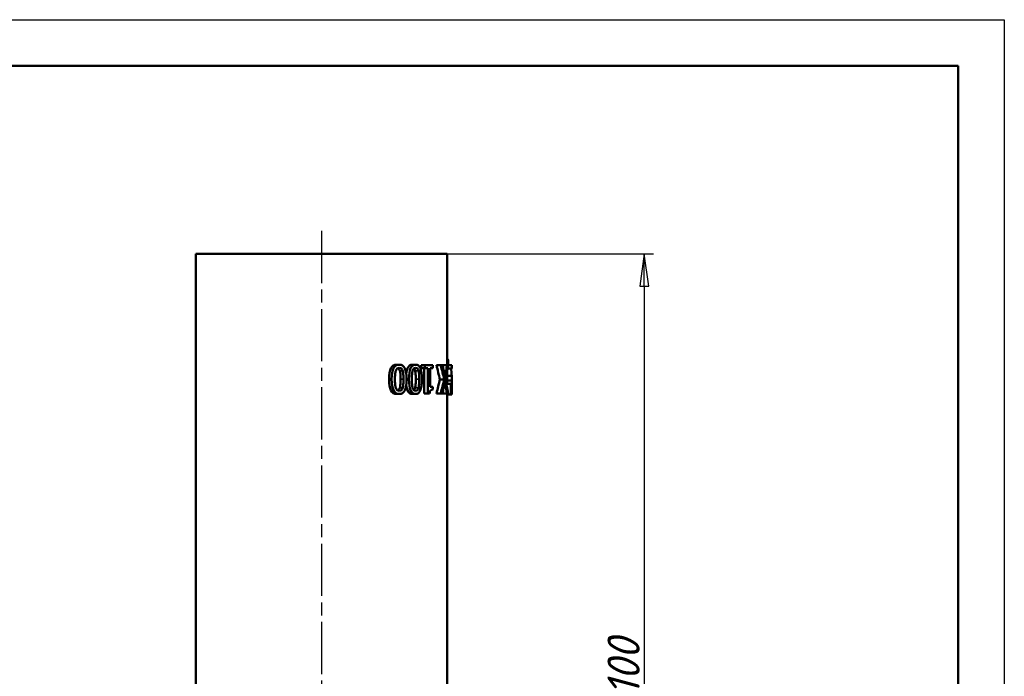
# Model space of a CAD drawing. Header units: millimetres. Extents: x -177 to 640, y -69 to 356.
# Tile 9 of 10: x 103 to 210, y 226 to 297. Entities that reach past the tile are written whole.
import ezdxf

# ---------------------------------------------------------------- set-up
doc = ezdxf.new("R2010")
doc.units = ezdxf.units.MM
doc.linetypes.add('CHAIN', pattern=[0.7087, 0.4724, -0.0591, 0.1181, -0.0591])
for name, color, linetype, lineweight in [('Видимые тонкие (ГОСТ)', 7, 'Continuous', 35), ('Видимый контур (ГОСТ)', 7, 'Continuous', 50), ('Кромка (ГОСТ)', 7, 'Continuous', 50), ('Осевая линия (ГОСТ)', 7, 'Continuous', 25), ('Размер (ГОСТ)', 7, 'Continuous', 25)]:
    doc.layers.add(name, color=color, linetype=linetype, lineweight=lineweight)
doc.styles.add('Обычный текст (ГОСТ)', font='GOST Common Italic.ttf')
doc.dimstyles.new('Обычный (ГОСТ)', dxfattribs={"dimtxt": 3.5, "dimasz": 3.5, "dimexe": 1, "dimexo": 0, "dimgap": 0.5, "dimtad": 1, "dimrnd": 1e-08, "dimtxsty": 'Обычный текст (ГОСТ)', "dimblk": 'Filled-1', "dimcen": 0.09, "dimdle": 15, "dimclrd": 256, "dimclre": 256, "dimclrt": 256, "dimazin": 2, "dimtfac": 0.714286, "dimtdec": 3, "dimtmove": 0, "dimatfit": 3, "dimfxl": 1, "dimtolj": 1, "dimlwd": 25, "dimlwe": 25, "dimarcsym": 0})

# ---------------------------------------------------------------- blocks, each defined once
blk = doc.blocks.new('Рамки ГОСТ_ граница 297x210')
at = {"layer": 'Кромка (ГОСТ)', "lineweight": 25}
for p, q in [((0, 297), (210, 297)), ((210, 297), (210, 0))]:
    blk.add_line(p, q, dxfattribs=at)
at = {"layer": 'Кромка (ГОСТ)'}
for p, q in [((205, 292), (20, 292)), ((205, 5), (205, 292))]:
    blk.add_line(p, q, dxfattribs=at)
blk = doc.blocks.new('Filled-1')
at = {"color": 0}
for p, q in [((0, 0), (-1, 0.143)), ((-1, 0.143), (-1, -0.143)), ((-1, 0), (0, 0)), ((-1, -0.143), (0, 0))]:
    blk.add_line(p, q, dxfattribs=at)
at = {"color": 0, "flags": 128}
blk.add_lwpolyline([(-1, -0.143), (0, 0), (-1, 0.143), (-1, -0.143)], dxfattribs=at)
at = {"color": 0}
blk.add_solid([(-1, -0.143), (0, 0), (-1, 0.143), (-1, -0.143)], dxfattribs=at)
blk = doc.blocks.new('*D9')
at = {"layer": 'Defpoints', "color": 0, "linetype": 'Continuous', "transparency": 16777216}
for p in [(149.5, 271.54), (149.5, 171.54), (170.9, 171.54)]:
    blk.add_point(p, dxfattribs=at)
at = {"layer": 'Размер (ГОСТ)', "linetype": 'Continuous', "lineweight": 25, "transparency": 16777216}
for p, q in [((149.5, 271.54), (171.9, 271.54)), ((170.9, 268.04), (170.9, 175.04)), ((149.5, 171.54), (171.9, 171.54))]:
    blk.add_line(p, q, dxfattribs=at)
at = {"layer": 'Размер (ГОСТ)', "linetype": 'Continuous', "lineweight": 25, "transparency": 16777216, "xscale": 3.5, "yscale": 3.5, "zscale": 3.5}
for p, rotation in [((170.9, 271.54), 90), ((170.9, 171.54), 270)]:
    blk.add_blockref('Filled-1', p, dxfattribs=dict(at, rotation=rotation))
at = {"layer": 'Размер (ГОСТ)', "linetype": 'Continuous', "lineweight": 25, "transparency": 16777216, "insert": (166.9, 223.51), "char_height": 3.5, "attachment_point": 1, "rotation": 90, "style": 'Обычный текст (ГОСТ)'}
blk.add_mtext('\\A1;100', dxfattribs=at)

msp = doc.modelspace()

# ---------------------------------------------------------------- linework, layer by layer
at = {"layer": 'Видимые тонкие (ГОСТ)'}
for p, q in [((144.352, 258.831), (144.663, 258.831)), ((146.014, 258.831), (146.386, 258.831)), ((143.189, 257.91), (143.458, 257.91)), ((144.433, 257.912), (144.747, 257.912)), ((145.078, 257.91), (145.341, 257.91)), ((146.083, 257.912), (146.457, 257.912)), ((144.35, 256.983), (144.661, 256.983)), ((146.012, 256.983), (146.384, 256.983)), ((149.986, 257.159), (149.998, 257.159))]:
    msp.add_line(p, q, dxfattribs=at)
at = {"layer": 'Видимый контур (ГОСТ)'}
for p, q in [((122.198, 271.543), (149.498, 271.543)), ((122.198, 271.543), (122.198, 171.543)), ((149.498, 271.543), (149.498, 259.434)), ((149.498, 260.096), (149.579, 260.096)), ((143.99, 259.498), (144.288, 259.498)), ((145.703, 259.498), (146.064, 259.498)), ((146.67, 259.122), (146.67, 259.434)), ((146.67, 259.434), (147.066, 259.434)), ((146.67, 259.122), (147.066, 259.122)), ((146.991, 256.376), (146.991, 259.122)), ((147.066, 259.122), (147.066, 259.434)), ((147.938, 259.434), (147.066, 259.434)), ((147.066, 259.122), (147.399, 259.122)), ((147.399, 256.376), (147.399, 259.122)), ((147.63, 259.122), (147.63, 257.08)), ((147.63, 259.122), (147.938, 259.122)), ((147.938, 259.434), (147.938, 259.122)), ((148.337, 259.434), (148.795, 259.434)), ((148.981, 259.434), (148.795, 259.434)), ((148.997, 259.434), (149.479, 259.434)), ((149.594, 259.434), (149.479, 259.434)), ((149.498, 258.857), (149.498, 257.435)), ((149.536, 259.08), (149.998, 259.08)), ((149.594, 259.434), (149.998, 259.434)), ((149.998, 259.08), (149.998, 259.434)), ((149.998, 259.434), (149.998, 259.434)), ((149.998, 259.434), (149.998, 259.08)), ((149.998, 259.08), (149.998, 259.08)), ((148.691, 257.887), (149.162, 257.887)), ((149.498, 258.29), (149.984, 258.29)), ((149.498, 257.769), (149.997, 257.769)), ((147.938, 257.08), (147.63, 257.08)), ((147.938, 257.08), (147.938, 256.801)), ((149.409, 257.435), (149.898, 257.435)), ((149.929, 257.435), (149.898, 257.435)), ((149.929, 257.435), (149.971, 257.435)), ((149.985, 257.435), (149.971, 257.435)), ((143.99, 256.324), (144.288, 256.324)), ((145.703, 256.324), (146.064, 256.324)), ((146.991, 256.376), (147.399, 256.376)), ((147.399, 256.376), (147.585, 256.376)), ((148.337, 256.386), (148.795, 256.386)), ((148.795, 256.386), (148.971, 256.386)), ((148.982, 256.386), (149.463, 256.386)), ((149.391, 256.25), (149.887, 256.25)), ((149.463, 256.386), (149.586, 256.386)), ((149.498, 256.25), (149.498, 171.543)), ((149.887, 256.25), (149.937, 256.25)), ((149.937, 256.25), (149.965, 256.25)), ((149.965, 256.25), (149.989, 256.25))]:
    msp.add_line(p, q, dxfattribs=at)
for points in [[(149.629, 259.434), (149.613, 259.654), (149.597, 259.875), (149.579, 260.096)], [(148.691, 257.887), (148.583, 258.403), (148.465, 258.918), (148.337, 259.434)], [(149.162, 257.887), (149.05, 258.403), (148.928, 258.918), (148.795, 259.434)], [(148.981, 259.434), (149.077, 259.028), (149.165, 258.623), (149.248, 258.218)], [(148.991, 259.394), (148.993, 259.407), (148.995, 259.42), (148.997, 259.434)], [(149.248, 258.218), (149.332, 258.623), (149.409, 259.028), (149.479, 259.434)], [(149.594, 259.434), (149.514, 258.925), (149.423, 258.416), (149.32, 257.907)], [(148.337, 256.386), (148.465, 256.886), (148.583, 257.387), (148.691, 257.887)], [(148.795, 256.386), (148.928, 256.886), (149.05, 257.387), (149.162, 257.887)], [(149.32, 257.907), (149.42, 257.4), (149.508, 256.893), (149.586, 256.386)], [(149.239, 257.579), (149.156, 257.181), (149.067, 256.783), (148.971, 256.386)], [(149.463, 256.386), (149.395, 256.783), (149.32, 257.181), (149.239, 257.579)], [(149.887, 256.25), (149.891, 256.645), (149.894, 257.04), (149.898, 257.435)], [(149.929, 257.435), (149.932, 257.04), (149.935, 256.645), (149.937, 256.25)], [(149.965, 256.25), (149.967, 256.645), (149.969, 257.04), (149.971, 257.435)], [(149.985, 257.435), (149.987, 257.04), (149.988, 256.645), (149.989, 256.25)], [(148.982, 256.386), (148.98, 256.395), (148.979, 256.404), (148.977, 256.413)], [(149.391, 256.25), (149.391, 256.295), (149.392, 256.34), (149.392, 256.386)]]:
    msp.add_open_spline(points, degree=3, dxfattribs=at)
for points, knots in [([(143.189, 257.91), (143.189, 258.456), (143.256, 258.858), (143.388, 259.114), (143.521, 259.37), (143.724, 259.498), (143.99, 259.498)], [0, 0, 0, 0, 1, 1, 1, 2, 2, 2, 2]), ([(143.458, 257.91), (143.458, 258.456), (143.527, 258.858), (143.665, 259.114), (143.802, 259.37), (144.013, 259.498), (144.288, 259.498)], [0, 0, 0, 0, 1, 1, 1, 2, 2, 2, 2]), ([(143.817, 257.91), (143.817, 258.119), (143.824, 258.301), (143.838, 258.455), (143.852, 258.61), (143.876, 258.738), (143.909, 258.838)], [-2, -2, -2, -2, -1, -1, -1, 0, 0, 0, 0]), ([(143.909, 258.838), (143.945, 258.945), (143.993, 259.026), (144.055, 259.079), (144.117, 259.133), (144.195, 259.159), (144.288, 259.159)], [-2, -2, -2, -2, -1, -1, -1, 0, 0, 0, 0]), ([(144.352, 258.831), (144.321, 258.936), (144.277, 259.017), (144.219, 259.074), (144.195, 259.098), (144.167, 259.117), (144.137, 259.13)], [0, 0, 0, 0, 1, 1, 1, 1.4173163, 1.4173163, 1.4173163, 1.4173163]), ([(144.288, 259.498), (144.568, 259.498), (144.765, 259.367), (144.891, 259.106), (145.016, 258.845), (145.078, 258.447), (145.078, 257.912)], [0, 0, 0, 0, 1, 1, 1, 2, 2, 2, 2]), ([(144.288, 259.159), (144.387, 259.159), (144.466, 259.131), (144.526, 259.074), (144.586, 259.017), (144.631, 258.936), (144.663, 258.831)], [-2, -2, -2, -2, -1, -1, -1, 0, 0, 0, 0]), ([(144.433, 257.912), (144.433, 258.126), (144.428, 258.305), (144.417, 258.448), (144.407, 258.591), (144.385, 258.719), (144.352, 258.831)], [0, 0, 0, 0, 1, 1, 1, 2, 2, 2, 2]), ([(144.663, 258.831), (144.698, 258.719), (144.721, 258.591), (144.731, 258.448), (144.742, 258.305), (144.747, 258.126), (144.747, 257.912)], [-2, -2, -2, -2, -1, -1, -1, 0, 0, 0, 0]), ([(145.04, 258.551), (145.069, 258.784), (145.116, 258.971), (145.181, 259.114), (145.297, 259.37), (145.474, 259.498), (145.703, 259.498)], [0.443744, 0.443744, 0.443744, 0.443744, 1, 1, 1, 2, 2, 2, 2]), ([(145.341, 257.91), (145.341, 258.456), (145.402, 258.858), (145.522, 259.114), (145.643, 259.37), (145.827, 259.498), (146.064, 259.498)], [0, 0, 0, 0, 1, 1, 1, 2, 2, 2, 2]), ([(145.655, 257.91), (145.655, 258.119), (145.661, 258.301), (145.674, 258.455), (145.686, 258.61), (145.707, 258.738), (145.736, 258.838)], [-2, -2, -2, -2, -1, -1, -1, 0, 0, 0, 0]), ([(145.736, 258.838), (145.767, 258.945), (145.809, 259.026), (145.863, 259.079), (145.916, 259.133), (145.984, 259.159), (146.064, 259.159)], [-2, -2, -2, -2, -1, -1, -1, 0, 0, 0, 0]), ([(146.014, 258.831), (145.987, 258.936), (145.95, 259.017), (145.9, 259.074), (145.894, 259.082), (145.887, 259.088), (145.88, 259.095)], [0, 0, 0, 0, 1, 1, 1, 1.1302511, 1.1302511, 1.1302511, 1.1302511]), ([(146.083, 257.912), (146.083, 258.126), (146.078, 258.305), (146.07, 258.448), (146.061, 258.591), (146.042, 258.719), (146.014, 258.831)], [0, 0, 0, 0, 1, 1, 1, 2, 2, 2, 2]), ([(146.064, 259.498), (146.305, 259.498), (146.473, 259.367), (146.579, 259.106), (146.686, 258.845), (146.737, 258.447), (146.737, 257.912)], [0, 0, 0, 0, 1, 1, 1, 2, 2, 2, 2]), ([(146.064, 259.159), (146.149, 259.159), (146.217, 259.131), (146.268, 259.074), (146.32, 259.017), (146.359, 258.936), (146.386, 258.831)], [-2, -2, -2, -2, -1, -1, -1, 0, 0, 0, 0]), ([(146.386, 258.831), (146.416, 258.719), (146.435, 258.591), (146.444, 258.448), (146.453, 258.305), (146.457, 258.126), (146.457, 257.912)], [-2, -2, -2, -2, -1, -1, -1, 0, 0, 0, 0]), ([(149.984, 258.29), (149.978, 258.43), (149.97, 258.575), (149.957, 258.725), (149.945, 258.874), (149.932, 258.993), (149.922, 259.08)], [0, 0, 0, 0, 1, 1, 1, 2, 2, 2, 2]), ([(143.99, 256.324), (143.721, 256.324), (143.518, 256.456), (143.386, 256.719), (143.255, 256.982), (143.189, 257.379), (143.189, 257.91)], [0, 0, 0, 0, 1, 1, 1, 2, 2, 2, 2]), ([(144.288, 256.324), (144.01, 256.324), (143.798, 256.456), (143.663, 256.719), (143.527, 256.982), (143.458, 257.379), (143.458, 257.91)], [0, 0, 0, 0, 1, 1, 1, 2, 2, 2, 2]), ([(143.912, 256.978), (143.877, 257.082), (143.852, 257.211), (143.838, 257.365), (143.824, 257.519), (143.817, 257.7), (143.817, 257.91)], [-2, -2, -2, -2, -1, -1, -1, 0, 0, 0, 0]), ([(145.078, 257.912), (145.078, 257.362), (145.016, 256.96), (144.889, 256.705), (144.762, 256.451), (144.565, 256.324), (144.288, 256.324)], [0, 0, 0, 0, 1, 1, 1, 2, 2, 2, 2]), ([(144.35, 256.983), (144.382, 257.087), (144.404, 257.218), (144.416, 257.376), (144.427, 257.534), (144.433, 257.713), (144.433, 257.912)], [0, 0, 0, 0, 1, 1, 1, 2, 2, 2, 2]), ([(144.747, 257.912), (144.747, 257.713), (144.741, 257.534), (144.729, 257.376), (144.717, 257.218), (144.695, 257.087), (144.661, 256.983)], [-2, -2, -2, -2, -1, -1, -1, 0, 0, 0, 0]), ([(146.064, 256.324), (145.824, 256.324), (145.64, 256.456), (145.521, 256.719), (145.402, 256.982), (145.341, 257.379), (145.341, 257.91)], [0, 0, 0, 0, 1, 1, 1, 2, 2, 2, 2]), ([(145.738, 256.978), (145.707, 257.082), (145.686, 257.211), (145.674, 257.365), (145.661, 257.519), (145.655, 257.7), (145.655, 257.91)], [-2, -2, -2, -2, -1, -1, -1, 0, 0, 0, 0]), ([(146.012, 256.983), (146.039, 257.087), (146.058, 257.218), (146.068, 257.376), (146.078, 257.534), (146.083, 257.713), (146.083, 257.912)], [0, 0, 0, 0, 1, 1, 1, 2, 2, 2, 2]), ([(146.737, 257.912), (146.737, 257.362), (146.685, 256.96), (146.578, 256.705), (146.47, 256.451), (146.303, 256.324), (146.064, 256.324)], [0, 0, 0, 0, 1, 1, 1, 2, 2, 2, 2]), ([(146.457, 257.912), (146.457, 257.713), (146.452, 257.534), (146.442, 257.376), (146.432, 257.218), (146.413, 257.087), (146.384, 256.983)], [-2, -2, -2, -2, -1, -1, -1, 0, 0, 0, 0]), ([(149.997, 257.769), (149.996, 257.858), (149.995, 257.946), (149.993, 258.033), (149.991, 258.12), (149.988, 258.206), (149.984, 258.29)], [0, 0, 0, 0, 1, 1, 1, 2, 2, 2, 2]), ([(149.998, 257.159), (149.998, 257.279), (149.998, 257.389), (149.998, 257.49), (149.998, 257.59), (149.998, 257.683), (149.997, 257.769)], [0, 0, 0, 0, 1, 1, 1, 2, 2, 2, 2]), ([(144.288, 256.662), (144.193, 256.662), (144.116, 256.689), (144.055, 256.742), (143.995, 256.796), (143.947, 256.875), (143.912, 256.978)], [-2, -2, -2, -2, -1, -1, -1, 0, 0, 0, 0]), ([(144.136, 256.691), (144.164, 256.704), (144.19, 256.721), (144.213, 256.742), (144.271, 256.796), (144.317, 256.876), (144.35, 256.983)], [0.6005464, 0.6005464, 0.6005464, 0.6005464, 1, 1, 1, 2, 2, 2, 2]), ([(144.661, 256.983), (144.627, 256.876), (144.58, 256.796), (144.519, 256.742), (144.459, 256.689), (144.383, 256.662), (144.288, 256.662)], [-2, -2, -2, -2, -1, -1, -1, 0, 0, 0, 0]), ([(145.703, 256.324), (145.472, 256.324), (145.294, 256.456), (145.179, 256.719), (145.116, 256.863), (145.07, 257.047), (145.041, 257.271)], [0, 0, 0, 0, 1, 1, 1, 1.5466172, 1.5466172, 1.5466172, 1.5466172]), ([(146.064, 256.662), (145.983, 256.662), (145.915, 256.689), (145.863, 256.742), (145.81, 256.796), (145.768, 256.875), (145.738, 256.978)], [-2, -2, -2, -2, -1, -1, -1, 0, 0, 0, 0]), ([(145.879, 256.727), (145.885, 256.732), (145.89, 256.737), (145.895, 256.742), (145.945, 256.796), (145.983, 256.876), (146.012, 256.983)], [0.8974075, 0.8974075, 0.8974075, 0.8974075, 1, 1, 1, 2, 2, 2, 2]), ([(146.384, 256.983), (146.355, 256.876), (146.314, 256.796), (146.263, 256.742), (146.212, 256.689), (146.146, 256.662), (146.064, 256.662)], [-2, -2, -2, -2, -1, -1, -1, 0, 0, 0, 0]), ([(147.938, 256.801), (147.825, 256.801), (147.738, 256.771), (147.682, 256.712), (147.626, 256.652), (147.593, 256.54), (147.585, 256.376)], [0, 0, 0, 0, 1, 1, 1, 2, 2, 2, 2]), ([(149.989, 256.404), (149.992, 256.44), (149.994, 256.488), (149.995, 256.547), (149.999, 256.698), (149.998, 256.902), (149.998, 257.159)], [0.6034591, 0.6034591, 0.6034591, 0.6034591, 1, 1, 1, 2, 2, 2, 2])]:
    msp.add_open_spline(points, degree=3, knots=knots, dxfattribs=at)
at = {"layer": 'Осевая линия (ГОСТ)', "linetype": 'CHAIN', "ltscale": 11.993792}
msp.add_line((135.848, 274.043), (135.848, 169.043), dxfattribs=at)

# ---------------------------------------------------------------- block references
msp.add_blockref('Рамки ГОСТ_ граница 297x210', (0, 0))

# ---------------------------------------------------------------- dimensions: what is measured, and where the dimension line sits
at = {"layer": 'Размер (ГОСТ)', "linetype": 'Continuous', "lineweight": 25}
dim = msp.add_linear_dim(base=(170.905, 171.543), p1=(149.498, 271.543), p2=(149.498, 171.543), angle=90, dimstyle='Обычный (ГОСТ)', override={"dimgap": 0.5, "dimdec": 2, "dimtol": 0, "dimlim": 0, "dimtp": 0, "dimtm": 0, "dimtdec": 3, "dimtofl": 0, "dimatfit": 1}, dxfattribs=at)
dim.commit()
dim.dimension.update_dxf_attribs({"geometry": '*D9', "text_midpoint": (170.905, 226.543), "dimtype": 160})

doc.saveas('drawing.dxf')
